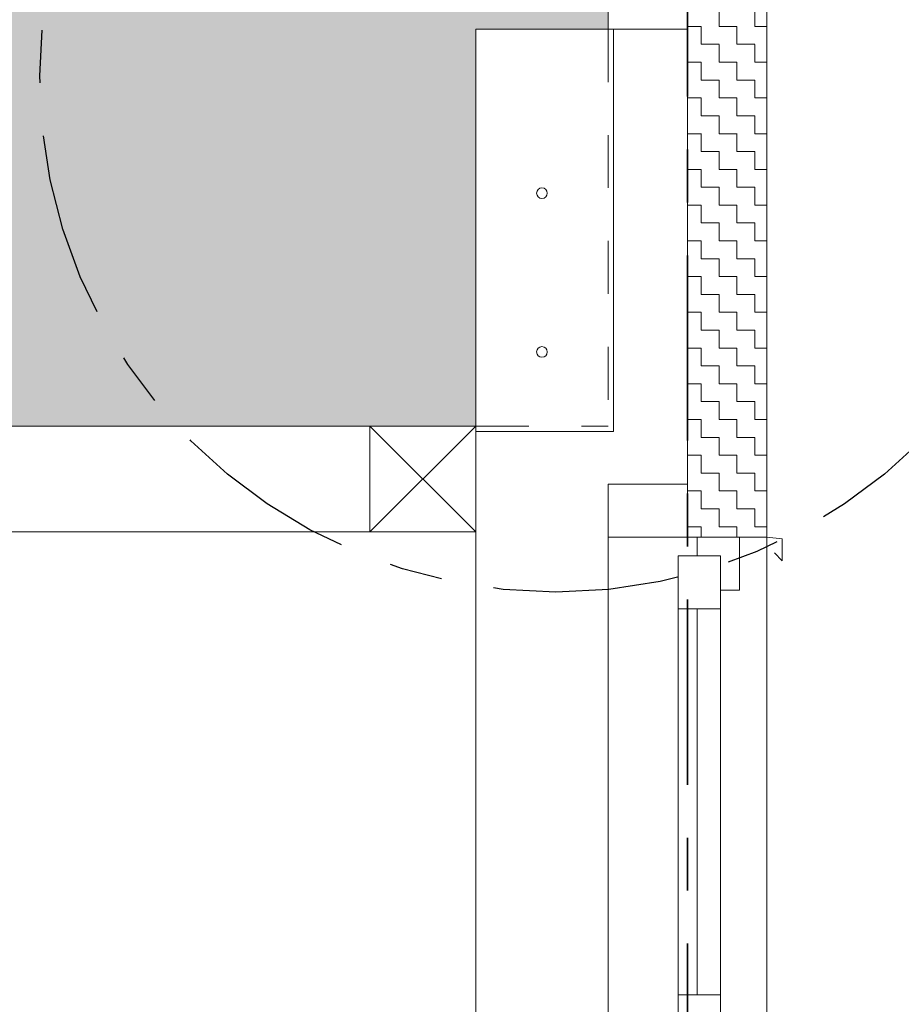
# Model space of a CAD drawing. Header units: metres. Extents: x 1314 to 1415, y -87 to -52.
# Tile 51 of 256: x 1331.23 to 1332.9, y -76.87 to -75.01. Entities that reach past the tile are written whole.
import ezdxf

# ---------------------------------------------------------------- set-up
doc = ezdxf.new("R2010")
doc.units = ezdxf.units.M
doc.header["$PDMODE"] = 65
for name, pattern in [('AUSGEZOGEN', [0]), ('STRICHPUNKT2_S5', [0.5, 0.35, -0.05, 0.05, -0.05]), ('VERDECKT2_S2', [0.15, 0.1, -0.05])]:
    doc.linetypes.add(name, pattern=pattern)
for name, color, linetype, lineweight in [('XR$2$Achsen', 4, 'AUSGEZOGEN', 13), ('XR$2$Allgemein', 4, 'AUSGEZOGEN', 13), ('XR$2$Ansicht', 1, 'AUSGEZOGEN', 50), ('XR$2$Design', 4, 'AUSGEZOGEN', 13), ('XR$2$Möblierung', 4, 'AUSGEZOGEN', 13), ('XR$2$STANDARD_1', 7, 'AUSGEZOGEN', 25), ('XR$2$Stütze', 3, 'AUSGEZOGEN', 18), ('XR$2$Türen', 3, 'AUSGEZOGEN', 18), ('XR$2$Wand', 1, 'AUSGEZOGEN', 50), ('XR$3$DETAIL', 7, 'AUSGEZOGEN', 25), ('XR$3$Maßlinie 1_50', 7, 'AUSGEZOGEN', 25), ('XR$4$Muster', 4, 'AUSGEZOGEN', 13)]:
    doc.layers.add(name, color=color, linetype=linetype, lineweight=lineweight)
doc.styles.add('ARIAL', font='arial.ttf')
doc.dimstyles.new('DIMSTYLE_3', dxfattribs={"dimtxt": 0.125, "dimasz": 0.15, "dimexe": 0, "dimexo": 0, "dimgap": 0.0625, "dimtad": 2, "dimdec": 1, "dimlfac": 100, "dimrnd": 0.5, "dimzin": 4, "dimdsep": 46, "dimtxsty": 'ARIAL', "dimblk1": 'ALL_ML_KREIS', "dimblk2": 'ALL_ML_KREIS', "dimsah": 1, "dimcen": 0, "dimclrd": 3, "dimclre": 3, "dimclrt": 3, "dimadec": 0, "dimazin": 0, "dimtfac": 1, "dimtdec": 0, "dimtix": 1, "dimtmove": 2, "dimatfit": 3, "dimfxl": 0, "dimtvp": 1.2, "dimtzin": 0, "dimlwd": 0, "dimlwe": 25, "dimarcsym": 0})
doc.dimstyles.new('DIMSTYLE_9', dxfattribs={"dimtxt": 0.125, "dimasz": 0.15, "dimexe": 0, "dimexo": 0, "dimgap": 0.0625, "dimtad": 2, "dimrnd": 0.005, "dimzin": 4, "dimdsep": 46, "dimtxsty": 'ARIAL', "dimblk1": 'ALL_ML_KREIS', "dimblk2": 'ALL_ML_KREIS', "dimsah": 1, "dimcen": 0, "dimclrd": 3, "dimclre": 3, "dimclrt": 3, "dimadec": 0, "dimazin": 0, "dimtfac": 1, "dimtdec": 0, "dimtix": 1, "dimtmove": 2, "dimatfit": 3, "dimfxl": 0, "dimtzin": 0, "dimlwd": 0, "dimlwe": 25, "dimarcsym": 0})

# ---------------------------------------------------------------- blocks, each defined once
blk = doc.blocks.new('ALL_ML_KREIS')
at = {"color": 0, "linetype": 'ByBlock', "lineweight": -2}
for p, q in [((0, -0.5), (0, 0.5)), ((-1, 0), (0.5, 0))]:
    blk.add_line(p, q, dxfattribs=at)
blk.add_circle((0, 0), 0.15, dxfattribs=at)
blk = doc.blocks.new('*D100')
at = {"layer": 'DEFPOINTS', "color": 3, "linetype": 'AUSGEZOGEN', "lineweight": 25, "transparency": 33554687}
for p in [(1318.1917, -74.2409), (1332.4917, -75.3797), (1318.1917, -83.7271)]:
    blk.add_point(p, dxfattribs=at)
at = {"layer": 'XR$3$Maßlinie 1_50', "color": 3, "linetype": 'AUSGEZOGEN', "lineweight": -2, "transparency": 33554687}
for p, q in [((1318.1917, -83.4271), (1318.1917, -83.7271)), ((1332.4917, -83.4271), (1332.4917, -83.7271)), ((1318.1917, -83.7271), (1332.4917, -83.7271))]:
    blk.add_line(p, q, dxfattribs=at)
at = {"layer": 'XR$3$Maßlinie 1_50', "color": 3, "linetype": 'AUSGEZOGEN', "lineweight": 25, "transparency": 33554687, "xscale": 0.15, "yscale": 0.15, "zscale": 0.15, "rotation": 180}
blk.add_blockref('ALL_ML_KREIS', (1318.1917, -83.7271), dxfattribs=at)
at = {"layer": 'XR$3$Maßlinie 1_50', "color": 3, "linetype": 'AUSGEZOGEN', "lineweight": 25, "transparency": 33554687, "xscale": 0.15, "yscale": 0.15, "zscale": 0.15}
blk.add_blockref('ALL_ML_KREIS', (1332.4917, -83.7271), dxfattribs=at)
at = {"layer": 'XR$3$Maßlinie 1_50', "color": 3, "linetype": 'AUSGEZOGEN', "lineweight": 25, "transparency": 33554687, "insert": (1325.3461, -83.6124), "char_height": 0.125, "width": 0.625, "attachment_point": 5, "style": 'ARIAL'}
blk.add_mtext('\\A1;{\\A1;{14.30\\H0.082500;\\S^ ;}}', dxfattribs=at)
blk = doc.blocks.new('*D101')
at = {"layer": 'DEFPOINTS', "color": 3, "linetype": 'AUSGEZOGEN', "lineweight": 25, "transparency": 33554687}
for p in [(1332.4917, -75.3797), (1332.6417, -77.0815), (1332.4917, -83.7271)]:
    blk.add_point(p, dxfattribs=at)
at = {"layer": 'XR$3$Maßlinie 1_50', "color": 3, "linetype": 'AUSGEZOGEN', "lineweight": -2, "transparency": 33554687}
for p, q in [((1332.4917, -83.4271), (1332.4917, -83.7271)), ((1332.6417, -83.4271), (1332.6417, -83.7271)), ((1332.4917, -83.7271), (1332.6417, -83.7271))]:
    blk.add_line(p, q, dxfattribs=at)
at = {"layer": 'XR$3$Maßlinie 1_50', "color": 3, "linetype": 'AUSGEZOGEN', "lineweight": 25, "transparency": 33554687, "xscale": 0.15, "yscale": 0.15, "zscale": 0.15, "rotation": 180}
blk.add_blockref('ALL_ML_KREIS', (1332.4917, -83.7271), dxfattribs=at)
at = {"layer": 'XR$3$Maßlinie 1_50', "color": 3, "linetype": 'AUSGEZOGEN', "lineweight": 25, "transparency": 33554687, "xscale": 0.15, "yscale": 0.15, "zscale": 0.15}
blk.add_blockref('ALL_ML_KREIS', (1332.6417, -83.7271), dxfattribs=at)
at = {"layer": 'XR$3$Maßlinie 1_50', "color": 3, "linetype": 'AUSGEZOGEN', "lineweight": 25, "transparency": 33554687, "insert": (1332.5606, -83.5375), "char_height": 0.125, "width": 0.5, "attachment_point": 5, "style": 'ARIAL'}
blk.add_mtext('\\A1;{\\A1;{15\\H0.082500;\\S^ ;}}', dxfattribs=at)

msp = doc.modelspace()

# ---------------------------------------------------------------- hatches: boundary and pattern name
at = {"layer": 'XR$2$Möblierung', "linetype": 'AUSGEZOGEN', "lineweight": 13, "true_color": 0xcdb691, "transparency": 33554687}
msp.add_hatch(color=43, dxfattribs=at).paths.add_polyline_path([(1332.3417, -74.9911), (1318.3417, -74.5711), (1318.3417, -74.6111), (1318.5917, -74.6111), (1318.5917, -75.7811), (1332.0917, -75.7811), (1332.0917, -75.0313), (1332.3417, -75.0313)])
at = {"layer": 'XR$4$Muster', "linetype": 'AUSGEZOGEN', "lineweight": 13, "transparency": 33554687}
h = msp.add_hatch(dxfattribs=at)
h.set_pattern_fill('MUSTER', color=52, scale=0.03375, style=0, pattern_type=2)
h.set_pattern_definition([(0, (0.0675, 0.0675), (0.03375, 0.03375), [0.03375, -0.03375]), (90, (0.0675, 0.0675), (-0.03375, 0.03375), [0.03375, -0.03375])])
h.paths.add_polyline_path([(1332.4917, -75.9911), (1332.6417, -75.9911), (1332.6417, -74.8127), (1332.4917, -74.8127)], flags=0)

# ---------------------------------------------------------------- linework, layer by layer
at = {"layer": 'XR$2$Achsen', "color": 35, "linetype": 'STRICHPUNKT2_S5', "lineweight": 35, "transparency": 33554687}
msp.add_line((1332.4917, -73.5087), (1332.4917, -84.7753), dxfattribs=at)
at = {"layer": 'XR$2$Allgemein', "color": 4, "linetype": 'VERDECKT2_S2', "lineweight": 13, "transparency": 33554687}
for p in [(1332.3417, -75.0313), (1332.0917, -75.7811)]:
    msp.add_line(p, (1332.3417, -75.7811), dxfattribs=at)
at = {"layer": 'XR$2$Allgemein', "color": 3, "linetype": 'AUSGEZOGEN', "lineweight": 13, "transparency": 33554687}
msp.add_line((1332.4917, -75.9911), (1332.6417, -75.9911), dxfattribs=at)
at = {"layer": 'XR$2$Ansicht', "color": 4, "linetype": 'AUSGEZOGEN', "lineweight": 13, "transparency": 33554687}
for p, q in [((1332.4917, -74.761), (1332.4917, -75.9911)), ((1332.6417, -74.8127), (1332.6417, -75.9911)), ((1332.3417, -75.0313), (1332.3417, -74.9911)), ((1332.0917, -75.0313), (1332.4917, -75.0313)), ((1332.0917, -75.0313), (1332.0917, -81.2911)), ((1332.3517, -75.0313), (1332.3517, -75.7911)), ((1332.0917, -75.7811), (1318.5917, -75.7811)), ((1332.0917, -75.7911), (1332.3517, -75.7911))]:
    msp.add_line(p, q, dxfattribs=at)
for centre in [(1332.2167, -75.3411), (1332.2167, -75.6411)]:
    msp.add_circle(centre, 0.01, dxfattribs=at)
at = {"layer": 'XR$2$Design', "color": 3, "linetype": 'AUSGEZOGEN', "lineweight": 18, "transparency": 33554687}
for points in [[(1332.5897, -76.0911), (1332.5897, -75.9911), (1332.5097, -75.9911), (1332.5097, -76.0265)], [(1332.5543, -76.0911), (1332.5897, -76.0911), (1332.5897, -75.9911), (1332.5097, -75.9911), (1332.5097, -76.0265)]]:
    msp.add_lwpolyline(points, dxfattribs=at)
for points in [[(1332.4743, -76.1265), (1332.5543, -76.1265), (1332.5543, -76.0265), (1332.4743, -76.0265), (1332.4743, -76.1265)], [(1332.4743, -76.8558), (1332.5543, -76.8558), (1332.5543, -76.9558), (1332.4743, -76.9558), (1332.4743, -76.8558)]]:
    msp.add_lwpolyline(points, close=True, dxfattribs=at)
at = {"layer": 'XR$2$STANDARD_1', "color": 4, "linetype": 'AUSGEZOGEN', "lineweight": 13, "transparency": 33554687}
for p, q in [((1332.4743, -76.1265), (1332.4743, -76.8558)), ((1332.5097, -76.1265), (1332.5097, -76.8558)), ((1332.5543, -76.1265), (1332.5543, -76.8558))]:
    msp.add_line(p, q, dxfattribs=at)
at = {"layer": 'XR$2$Stütze', "color": 3, "linetype": 'AUSGEZOGEN', "lineweight": 18, "transparency": 33554687}
for p, q in [((1332.6417, -75.9911), (1332.6707, -75.994)), ((1332.6707, -75.994), (1332.6707, -76.0356)), ((1332.6707, -76.0356), (1332.6559, -76.0208))]:
    msp.add_line(p, q, dxfattribs=at)
at = {"layer": 'XR$2$Türen', "color": 3, "linetype": 'AUSGEZOGEN', "lineweight": 13, "transparency": 33554687}
msp.add_line((1332.3417, -75.9911), (1332.3417, -76.9911), dxfattribs=at)
msp.add_lwpolyline([(1332.3417, -75.9911), (1332.4917, -75.9911), (1332.4917, -75.8911), (1332.3417, -75.8911), (1332.3417, -75.9911)], close=True, dxfattribs=at)
at = {"layer": 'XR$2$Wand', "color": 52, "linetype": 'AUSGEZOGEN', "lineweight": 13, "transparency": 33554687}
for p, q in [((1331.8917, -75.7811), (1332.0917, -75.9811)), ((1331.8917, -75.9811), (1332.0917, -75.7811)), ((1318.7917, -75.9811), (1331.8917, -75.9811)), ((1332.6417, -75.9911), (1332.6417, -76.9941))]:
    msp.add_line(p, q, dxfattribs=at)
msp.add_lwpolyline([(1331.8917, -75.7811), (1332.0917, -75.7811), (1332.0917, -75.9811), (1331.8917, -75.9811), (1331.8917, -75.7811)], close=True, dxfattribs=at)
at = {"layer": 'XR$3$DETAIL', "color": 3, "linetype": 'STRICHPUNKT2_S5', "lineweight": 25, "transparency": 33554687}
msp.add_circle((1332.2432, -75.1194), 0.9754, dxfattribs=at)

# ---------------------------------------------------------------- dimensions: what is measured, and where the dimension line sits
at = {"layer": 'XR$3$Maßlinie 1_50', "color": 3, "linetype": 'AUSGEZOGEN', "lineweight": 25, "transparency": 33554687}
for base, p1, p2, dimstyle, picture, middle in [((1332.4917, -83.7271), (1318.1917, -83.4271), (1332.4917, -83.4271), 'DIMSTYLE_9', '*D100', (1325.3461, -83.6124)), ((1332.6417, -83.7271), (1332.4917, -83.4271), (1332.6417, -83.4271), 'DIMSTYLE_3', '*D101', (1332.5606, -83.5375))]:
    dim = msp.add_linear_dim(base=base, p1=p1, p2=p2, dimstyle=dimstyle, override={"dimpost": '<>', "dimclrd": 3, "dimclre": 3, "dimclrt": 3, "dimlwd": 0, "dimlwe": 25}, dxfattribs=at)
    dim.commit()
    dim.dimension.update_dxf_attribs({"geometry": picture, "text_midpoint": middle, "dimtype": 160})

doc.saveas('drawing.dxf')
